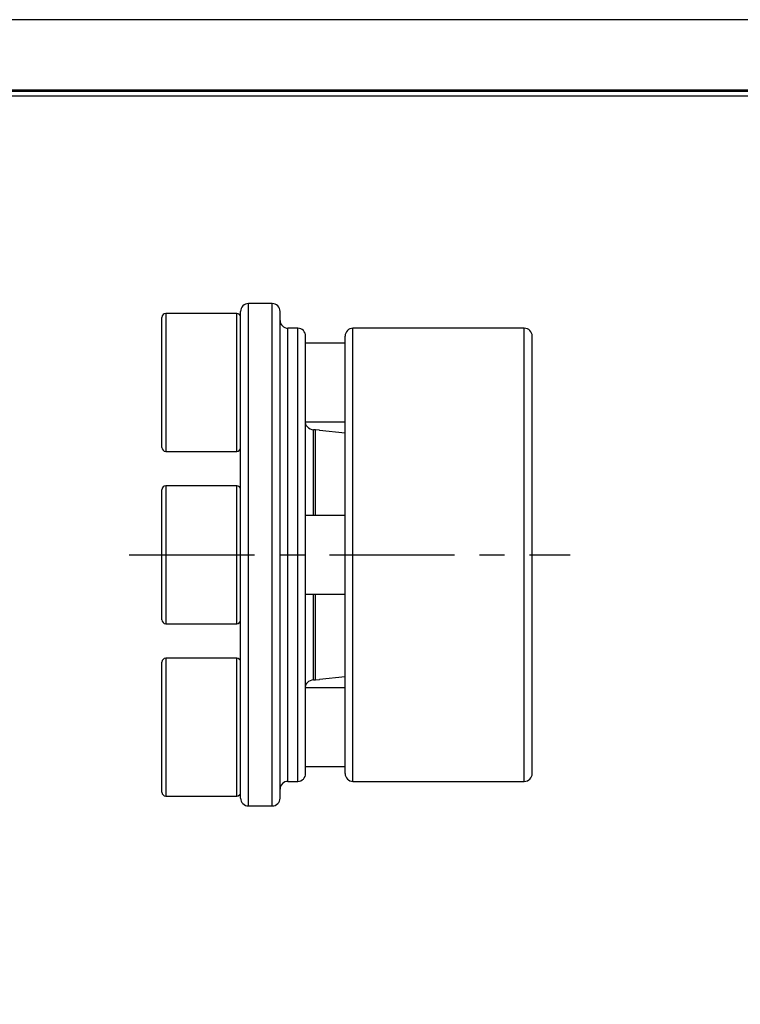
# Model space of a CAD drawing. Header units: millimetres. Extents: x 0 to 164, y 0 to 116.
# Tile 3 of 4: x 68 to 104, y 66 to 116. Entities that reach past the tile are written whole.
import ezdxf
from ezdxf.enums import TextEntityAlignment as Align

# ---------------------------------------------------------------- set-up
doc = ezdxf.new("R2010")
doc.units = ezdxf.units.MM
doc.linetypes.add('CENTER', pattern=[50.8, 31.75, -6.35, 6.35, -6.35])
for name, color, linetype in [('center', 1, 'CENTER'), ('L1', 7, 'CONTINUOUS'), ('OUTLINE', 7, 'CONTINUOUS')]:
    doc.layers.add(name, color=color, linetype=linetype)

# ---------------------------------------------------------------- blocks, each defined once
blk = doc.blocks.new('표제란')
at = {"layer": 'L1', "color": 0}
blk.add_line((297, 210), (0, 210), dxfattribs=at)
at = {"layer": 'L1', "const_width": 0.25}
blk.add_lwpolyline([(290.5, 6.5), (290.5, 203.5), (10, 203.5), (10, 6.5)], close=True, dxfattribs=at)
at = {"layer": 'L1'}
blk.add_lwpolyline([(290, 7), (290, 203), (10.5, 203), (10.5, 7)], close=True, dxfattribs=at)
for tag, p in [('필렛', (179.25, 10.9)), ('모따기', (179.25, 8.3))]:
    blk.add_attdef(tag, text='', height=1.15, dxfattribs=at).set_placement(p, align=Align.MIDDLE_LEFT)
at = {"layer": 'OUTLINE', "ltscale": 0.5}
for tag, p, height in [('도번', (251.181, 15.642), 2.5), ('SCALE', (253.781, 9.553), 1.2), ('DATE', (277.02, 9.511), 1.2)]:
    blk.add_attdef(tag, p, '', height=height, dxfattribs=at)

msp = doc.modelspace()

# ---------------------------------------------------------------- linework, layer by layer
at = {"layer": 'center', "ltscale": 0.2}
msp.add_line((73.1581, 89.0488), (95.5316, 89.0488), dxfattribs=at)
at = {"layer": 'OUTLINE'}
for p, q in [((80.4107, 101.7988), (79.2107, 101.7988)), ((79.2107, 76.2988), (79.2107, 101.7988)), ((80.4107, 76.2988), (80.4107, 101.7988)), ((74.8107, 94.4988), (74.8107, 101.0988)), ((78.6107, 101.2988), (75.0107, 101.2988)), ((75.0107, 101.2988), (75.0107, 94.2988)), ((78.6107, 94.2988), (78.6107, 101.2988)), ((78.8107, 76.6988), (78.8107, 101.3988)), ((80.8107, 76.6988), (80.8107, 101.3988)), ((81.7107, 100.5488), (81.2107, 100.5488)), ((81.2107, 77.5488), (81.2107, 100.5488)), ((81.7107, 77.5488), (81.7107, 100.5488)), ((93.2107, 100.5488), (84.5107, 100.5488)), ((84.5107, 77.5488), (84.5107, 100.5488)), ((93.2107, 77.5488), (93.2107, 100.5488)), ((82.1107, 77.9488), (82.1107, 100.1488)), ((84.1107, 77.9488), (84.1107, 100.1488)), ((93.6107, 77.9488), (93.6107, 100.1488)), ((84.1107, 99.7988), (82.1107, 99.7988)), ((82.1107, 95.7988), (84.1107, 95.7988)), ((82.6107, 95.3988), (82.5107, 95.3988)), ((82.5107, 91.0488), (82.5107, 95.3988)), ((82.8107, 95.3788), (82.6107, 95.3988)), ((82.6107, 91.0488), (82.6107, 95.3988)), ((82.8107, 95.3788), (82.8107, 95.359)), ((84.1107, 95.2286), (82.8107, 95.359)), ((75.0107, 94.2988), (78.6107, 94.2988)), ((78.6107, 92.5488), (75.0107, 92.5488)), ((75.0107, 92.5488), (75.0107, 90.3852)), ((78.6107, 90.3852), (78.6107, 92.5488)), ((74.8107, 90.3089), (74.8107, 92.3488)), ((84.1107, 91.0488), (82.1107, 91.0488)), ((74.8107, 85.7488), (74.8107, 90.3089)), ((75.0107, 90.3852), (75.0107, 85.5488)), ((78.6107, 85.5488), (78.6107, 90.3852)), ((82.1107, 87.0488), (84.1107, 87.0488)), ((82.5107, 82.6988), (82.5107, 87.0488)), ((82.6107, 82.6988), (82.6107, 87.0488)), ((75.0107, 85.5488), (78.6107, 85.5488)), ((74.8107, 77.2488), (74.8107, 83.5988)), ((78.6107, 83.7988), (75.0107, 83.7988)), ((75.0107, 83.7988), (75.0107, 77.064)), ((78.6107, 77.064), (78.6107, 83.7988)), ((82.5107, 82.6988), (82.6107, 82.6988)), ((82.6107, 82.6988), (82.8107, 82.7188)), ((82.8107, 82.7385), (84.1107, 82.869)), ((82.8107, 82.7385), (82.8107, 82.7188)), ((84.1107, 82.2988), (82.1107, 82.2988)), ((82.1107, 78.2988), (84.1107, 78.2988)), ((81.2107, 77.5488), (81.7107, 77.5488)), ((84.5107, 77.5488), (93.2107, 77.5488)), ((74.8107, 76.9988), (74.8107, 77.2488)), ((75.0107, 77.064), (75.0107, 76.7988)), ((78.6107, 76.7988), (78.6107, 77.064)), ((75.0107, 76.7988), (78.6107, 76.7988)), ((79.2107, 76.2988), (80.4107, 76.2988))]:
    msp.add_line(p, q, dxfattribs=at)
for centre, radius, start, end in [((79.2107, 101.3988), 0.4, 90, 180), ((80.4107, 101.3988), 0.4, 0, 90), ((75.0107, 101.0988), 0.2, 90, 180), ((78.6107, 101.0988), 0.2, 0, 90), ((81.2107, 100.9488), 0.4, 180, 270), ((81.7107, 100.1488), 0.4, 0, 90), ((84.5107, 100.1488), 0.4, 90, 180), ((93.2107, 100.1488), 0.4, 360, 90), ((82.5107, 95.7988), 0.4, 217.92078, 270), ((75.0107, 94.4988), 0.2, 180, 270), ((78.6107, 94.4988), 0.2, 270, 0), ((75.0107, 92.3488), 0.2, 90, 180), ((78.6107, 92.3488), 0.2, 0, 90), ((75.0107, 85.7488), 0.2, 180, 270), ((78.6107, 85.7488), 0.2, 270, 0), ((75.0107, 83.5988), 0.2, 90, 180), ((78.6107, 83.5988), 0.2, 0, 90), ((82.5107, 82.2988), 0.4, 90, 142.09326), ((81.2107, 77.1488), 0.4, 90, 180), ((81.7107, 77.9488), 0.4, 270, 0), ((84.5107, 77.9488), 0.4, 180, 270), ((93.2107, 77.9488), 0.4, 270, 0), ((75.0107, 76.9988), 0.2, 180, 270), ((78.6107, 76.9988), 0.2, 270, 0), ((79.2107, 76.6988), 0.4, 180, 270), ((80.4107, 76.6988), 0.4, 270, 0)]:
    msp.add_arc(centre, radius, start, end, dxfattribs=at)
for points, knots in [([(82.1945, 95.5528), (82.1957, 95.5515), (82.2047, 95.5423), (82.1664, 95.5789), (82.1207, 95.645), (82.1133, 95.7134), (82.1107, 95.738)], [0, 0, 0, 0, 0.0596394, 0.4206579, 0.791274, 1, 1, 1, 1]), ([(82.1107, 82.3595), (82.1142, 82.3888), (82.1233, 82.4639), (82.1833, 82.5351), (82.1909, 82.5417), (82.1945, 82.5447)], [0, 0, 0, 0, 0.2550404, 0.6515689, 1, 1, 1, 1])]:
    msp.add_open_spline(points, degree=3, knots=knots, dxfattribs=at)

# ---------------------------------------------------------------- block references
at = {"layer": 'OUTLINE', "xscale": 0.553386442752, "yscale": 0.553386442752, "zscale": 0.553386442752}
msp.add_blockref('표제란', (0, 0), dxfattribs=at)

doc.saveas('drawing.dxf')
